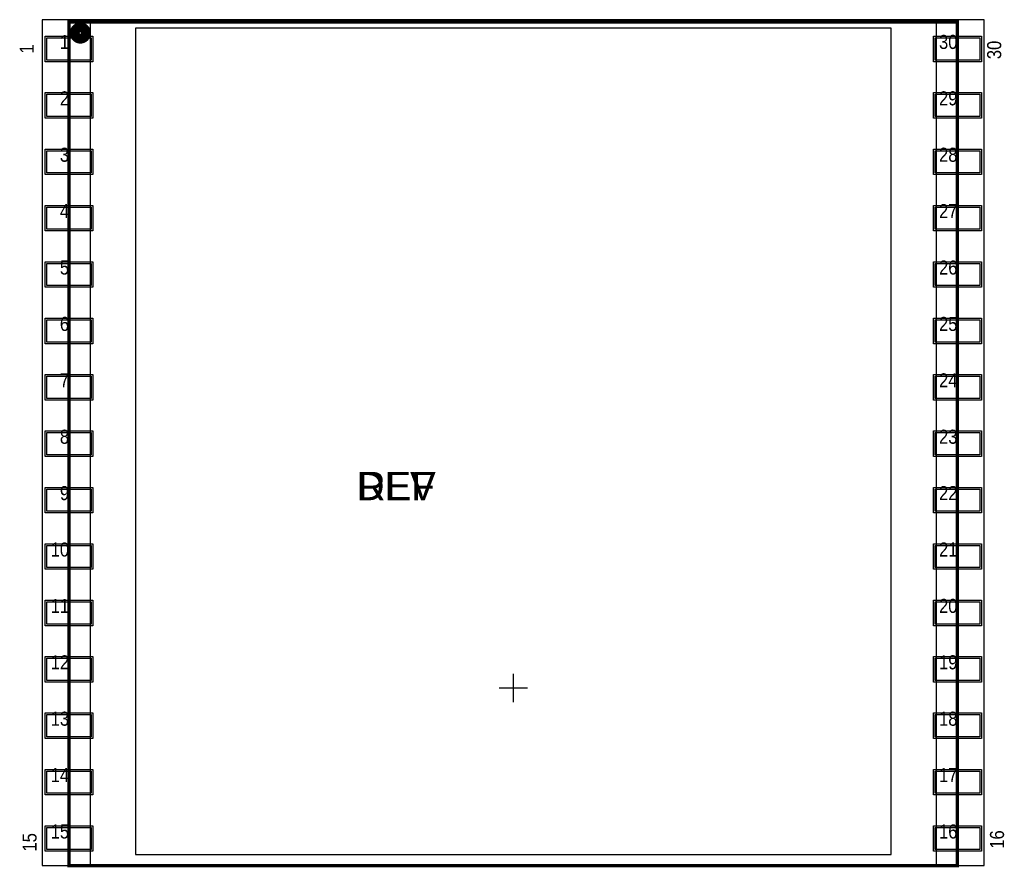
# Model space of a CAD drawing. Extents: x -22.2 to 22.1, y -8.1 to 30.1.
import ezdxf
from ezdxf.enums import TextEntityAlignment as Align

# ---------------------------------------------------------------- set-up
doc = ezdxf.new("R2010")
doc.units = 0
for name, color, linetype in [('BG_OUTLINE', 25, 'CONTINUOUS'), ('DF_DRAWING_ORIGIN', 43, 'CONTINUOUS'), ('DT_SILKSCREEN_TOP', 40, 'CONTINUOUS'), ('PG_ASSEMBLY_TOP', 105, 'CONTINUOUS'), ('PG_PIN_NUMBER', 101, 'CONTINUOUS'), ('PG_PLACE_BOUND_TOP', 103, 'CONTINUOUS'), ('PG_SILKSCREEN_TOP', 99, 'CONTINUOUS'), ('PIN_PASTEMASK_TOP', 117, 'CONTINUOUS'), ('PIN_SOLDERMASK_TOP', 119, 'CONTINUOUS'), ('PIN_TOP', 110, 'CONTINUOUS'), ('PKO_ALL', 109, 'CONTINUOUS'), ('RD_ASSEMBLY_TOP', 128, 'CONTINUOUS'), ('RD_SILKSCREEN_TOP', 126, 'CONTINUOUS'), ('RKO_TOP', 130, 'CONTINUOUS')]:
    doc.layers.add(name, color=color, linetype=linetype)

# ---------------------------------------------------------------- blocks, each defined once
blk = doc.blocks.new('FIGURE_CROSS')
for points in [[(0, 0.5), (0, -0.5)], [(-0.5, 0), (0.5, 0)]]:
    blk.add_lwpolyline(points)

msp = doc.modelspace()

# ---------------------------------------------------------------- linework, layer by layer
at = {"layer": 'BG_OUTLINE'}
msp.add_lwpolyline([(-17.018, -7.493), (17.018, -7.493), (17.018, 29.718), (-17.018, 29.718)], close=True, dxfattribs=at)
at = {"layer": 'PG_ASSEMBLY_TOP', "const_width": 0.1524}
msp.add_lwpolyline([(-19.99996, -7.999984), (19.99996, -7.999984), (19.99996, 29.99994), (-19.99996, 29.99994)], close=True, dxfattribs=at)
at = {"layer": 'PG_PLACE_BOUND_TOP'}
msp.add_lwpolyline([(20.029932, -8.001), (-20.00377, -8.001), (-20.00377, 30.057852), (20.029932, 30.057852)], close=True, dxfattribs=at)
at = {"layer": 'PG_SILKSCREEN_TOP', "const_width": 0.1524}
msp.add_lwpolyline([(-19.99996, -7.999984), (19.99996, -7.999984), (19.99996, 29.99994), (-19.99996, 29.99994)], close=True, dxfattribs=at)
for points in [[(-19.09191, 29.499052, 1), (-19.89453, 29.498912, 1)], [(-19.24177, 29.499052, 1), (-19.74467, 29.498912, 1)], [(-19.34337, 29.499052, 1), (-19.64307, 29.498912, 1)], [(-19.442684, 29.499052, 1), (-19.543756, 29.498912, 1)]]:
    msp.add_lwpolyline(points, format="xyb", close=True, dxfattribs=at)
at = {"layer": 'PIN_PASTEMASK_TOP'}
for points in [[(-18.999962, 28.279979), (-20.999958, 28.279979), (-20.999958, 29.279977), (-18.999962, 29.279977)], [(20.999958, 28.279979), (18.999962, 28.279979), (18.999962, 29.279977), (20.999958, 29.279977)], [(-18.999962, 25.739979), (-20.999958, 25.739979), (-20.999958, 26.739977), (-18.999962, 26.739977)], [(20.999958, 25.739979), (18.999962, 25.739979), (18.999962, 26.739977), (20.999958, 26.739977)], [(-18.999962, 23.199979), (-20.999958, 23.199979), (-20.999958, 24.199977), (-18.999962, 24.199977)], [(20.999958, 23.199979), (18.999962, 23.199979), (18.999962, 24.199977), (20.999958, 24.199977)], [(-18.999962, 20.659979), (-20.999958, 20.659979), (-20.999958, 21.659977), (-18.999962, 21.659977)], [(20.999958, 20.659979), (18.999962, 20.659979), (18.999962, 21.659977), (20.999958, 21.659977)], [(-18.999962, 18.119979), (-20.999958, 18.119979), (-20.999958, 19.119977), (-18.999962, 19.119977)], [(20.999958, 18.119979), (18.999962, 18.119979), (18.999962, 19.119977), (20.999958, 19.119977)], [(-18.999962, 15.579979), (-20.999958, 15.579979), (-20.999958, 16.579977), (-18.999962, 16.579977)], [(20.999958, 15.579979), (18.999962, 15.579979), (18.999962, 16.579977), (20.999958, 16.579977)], [(-18.999962, 13.039979), (-20.999958, 13.039979), (-20.999958, 14.039977), (-18.999962, 14.039977)], [(20.999958, 13.039979), (18.999962, 13.039979), (18.999962, 14.039977), (20.999958, 14.039977)], [(-18.999962, 10.499979), (-20.999958, 10.499979), (-20.999958, 11.499977), (-18.999962, 11.499977)], [(20.999958, 10.499979), (18.999962, 10.499979), (18.999962, 11.499977), (20.999958, 11.499977)], [(-18.999962, 7.959979), (-20.999958, 7.959979), (-20.999958, 8.959977), (-18.999962, 8.959977)], [(20.999958, 7.959979), (18.999962, 7.959979), (18.999962, 8.959977), (20.999958, 8.959977)], [(-18.999962, 5.419979), (-20.999958, 5.419979), (-20.999958, 6.419977), (-18.999962, 6.419977)], [(20.999958, 5.419979), (18.999962, 5.419979), (18.999962, 6.419977), (20.999958, 6.419977)], [(-18.999962, 2.879979), (-20.999958, 2.879979), (-20.999958, 3.879977), (-18.999962, 3.879977)], [(20.999958, 2.879979), (18.999962, 2.879979), (18.999962, 3.879977), (20.999958, 3.879977)], [(-18.999962, 0.339979), (-20.999958, 0.339979), (-20.999958, 1.339977), (-18.999962, 1.339977)], [(20.999958, 0.339979), (18.999962, 0.339979), (18.999962, 1.339977), (20.999958, 1.339977)], [(-18.999962, -2.200021), (-20.999958, -2.200021), (-20.999958, -1.200023), (-18.999962, -1.200023)], [(20.999958, -2.200021), (18.999962, -2.200021), (18.999962, -1.200023), (20.999958, -1.200023)], [(-18.999962, -4.740021), (-20.999958, -4.740021), (-20.999958, -3.740023), (-18.999962, -3.740023)], [(20.999958, -4.740021), (18.999962, -4.740021), (18.999962, -3.740023), (20.999958, -3.740023)], [(-18.999962, -7.280021), (-20.999958, -7.280021), (-20.999958, -6.280023), (-18.999962, -6.280023)], [(20.999958, -7.280021), (18.999962, -7.280021), (18.999962, -6.280023), (20.999958, -6.280023)]]:
    msp.add_lwpolyline(points, close=True, dxfattribs=at)
at = {"layer": 'PIN_SOLDERMASK_TOP'}
for points in [[(-18.924905, 28.204922), (-21.075015, 28.204922), (-21.075015, 29.355034), (-18.924905, 29.355034)], [(21.075015, 28.204922), (18.924905, 28.204922), (18.924905, 29.355034), (21.075015, 29.355034)], [(-18.924905, 25.664922), (-21.075015, 25.664922), (-21.075015, 26.815034), (-18.924905, 26.815034)], [(21.075015, 25.664922), (18.924905, 25.664922), (18.924905, 26.815034), (21.075015, 26.815034)], [(-18.924905, 23.124922), (-21.075015, 23.124922), (-21.075015, 24.275034), (-18.924905, 24.275034)], [(21.075015, 23.124922), (18.924905, 23.124922), (18.924905, 24.275034), (21.075015, 24.275034)], [(-18.924905, 20.584922), (-21.075015, 20.584922), (-21.075015, 21.735034), (-18.924905, 21.735034)], [(21.075015, 20.584922), (18.924905, 20.584922), (18.924905, 21.735034), (21.075015, 21.735034)], [(-18.924905, 18.044922), (-21.075015, 18.044922), (-21.075015, 19.195034), (-18.924905, 19.195034)], [(21.075015, 18.044922), (18.924905, 18.044922), (18.924905, 19.195034), (21.075015, 19.195034)], [(-18.924905, 15.504922), (-21.075015, 15.504922), (-21.075015, 16.655034), (-18.924905, 16.655034)], [(21.075015, 15.504922), (18.924905, 15.504922), (18.924905, 16.655034), (21.075015, 16.655034)], [(-18.924905, 12.964922), (-21.075015, 12.964922), (-21.075015, 14.115034), (-18.924905, 14.115034)], [(21.075015, 12.964922), (18.924905, 12.964922), (18.924905, 14.115034), (21.075015, 14.115034)], [(-18.924905, 10.424922), (-21.075015, 10.424922), (-21.075015, 11.575034), (-18.924905, 11.575034)], [(21.075015, 10.424922), (18.924905, 10.424922), (18.924905, 11.575034), (21.075015, 11.575034)], [(-18.924905, 7.884922), (-21.075015, 7.884922), (-21.075015, 9.035034), (-18.924905, 9.035034)], [(21.075015, 7.884922), (18.924905, 7.884922), (18.924905, 9.035034), (21.075015, 9.035034)], [(-18.924905, 5.344922), (-21.075015, 5.344922), (-21.075015, 6.495034), (-18.924905, 6.495034)], [(21.075015, 5.344922), (18.924905, 5.344922), (18.924905, 6.495034), (21.075015, 6.495034)], [(-18.924905, 2.804922), (-21.075015, 2.804922), (-21.075015, 3.955034), (-18.924905, 3.955034)], [(21.075015, 2.804922), (18.924905, 2.804922), (18.924905, 3.955034), (21.075015, 3.955034)], [(-18.924905, 0.264922), (-21.075015, 0.264922), (-21.075015, 1.415034), (-18.924905, 1.415034)], [(21.075015, 0.264922), (18.924905, 0.264922), (18.924905, 1.415034), (21.075015, 1.415034)], [(-18.924905, -2.275078), (-21.075015, -2.275078), (-21.075015, -1.124966), (-18.924905, -1.124966)], [(21.075015, -2.275078), (18.924905, -2.275078), (18.924905, -1.124966), (21.075015, -1.124966)], [(-18.924905, -4.815078), (-21.075015, -4.815078), (-21.075015, -3.664966), (-18.924905, -3.664966)], [(21.075015, -4.815078), (18.924905, -4.815078), (18.924905, -3.664966), (21.075015, -3.664966)], [(-18.924905, -7.355078), (-21.075015, -7.355078), (-21.075015, -6.204966), (-18.924905, -6.204966)], [(21.075015, -7.355078), (18.924905, -7.355078), (18.924905, -6.204966), (21.075015, -6.204966)]]:
    msp.add_lwpolyline(points, close=True, dxfattribs=at)
at = {"layer": 'PIN_TOP'}
for points in [[(-18.999962, 28.279979), (-20.999958, 28.279979), (-20.999958, 29.279977), (-18.999962, 29.279977)], [(20.999958, 28.279979), (18.999962, 28.279979), (18.999962, 29.279977), (20.999958, 29.279977)], [(-18.999962, 25.739979), (-20.999958, 25.739979), (-20.999958, 26.739977), (-18.999962, 26.739977)], [(20.999958, 25.739979), (18.999962, 25.739979), (18.999962, 26.739977), (20.999958, 26.739977)], [(-18.999962, 23.199979), (-20.999958, 23.199979), (-20.999958, 24.199977), (-18.999962, 24.199977)], [(20.999958, 23.199979), (18.999962, 23.199979), (18.999962, 24.199977), (20.999958, 24.199977)], [(-18.999962, 20.659979), (-20.999958, 20.659979), (-20.999958, 21.659977), (-18.999962, 21.659977)], [(20.999958, 20.659979), (18.999962, 20.659979), (18.999962, 21.659977), (20.999958, 21.659977)], [(-18.999962, 18.119979), (-20.999958, 18.119979), (-20.999958, 19.119977), (-18.999962, 19.119977)], [(20.999958, 18.119979), (18.999962, 18.119979), (18.999962, 19.119977), (20.999958, 19.119977)], [(-18.999962, 15.579979), (-20.999958, 15.579979), (-20.999958, 16.579977), (-18.999962, 16.579977)], [(20.999958, 15.579979), (18.999962, 15.579979), (18.999962, 16.579977), (20.999958, 16.579977)], [(-18.999962, 13.039979), (-20.999958, 13.039979), (-20.999958, 14.039977), (-18.999962, 14.039977)], [(20.999958, 13.039979), (18.999962, 13.039979), (18.999962, 14.039977), (20.999958, 14.039977)], [(-18.999962, 10.499979), (-20.999958, 10.499979), (-20.999958, 11.499977), (-18.999962, 11.499977)], [(20.999958, 10.499979), (18.999962, 10.499979), (18.999962, 11.499977), (20.999958, 11.499977)], [(-18.999962, 7.959979), (-20.999958, 7.959979), (-20.999958, 8.959977), (-18.999962, 8.959977)], [(20.999958, 7.959979), (18.999962, 7.959979), (18.999962, 8.959977), (20.999958, 8.959977)], [(-18.999962, 5.419979), (-20.999958, 5.419979), (-20.999958, 6.419977), (-18.999962, 6.419977)], [(20.999958, 5.419979), (18.999962, 5.419979), (18.999962, 6.419977), (20.999958, 6.419977)], [(-18.999962, 2.879979), (-20.999958, 2.879979), (-20.999958, 3.879977), (-18.999962, 3.879977)], [(20.999958, 2.879979), (18.999962, 2.879979), (18.999962, 3.879977), (20.999958, 3.879977)], [(-18.999962, 0.339979), (-20.999958, 0.339979), (-20.999958, 1.339977), (-18.999962, 1.339977)], [(20.999958, 0.339979), (18.999962, 0.339979), (18.999962, 1.339977), (20.999958, 1.339977)], [(-18.999962, -2.200021), (-20.999958, -2.200021), (-20.999958, -1.200023), (-18.999962, -1.200023)], [(20.999958, -2.200021), (18.999962, -2.200021), (18.999962, -1.200023), (20.999958, -1.200023)], [(-18.999962, -4.740021), (-20.999958, -4.740021), (-20.999958, -3.740023), (-18.999962, -3.740023)], [(20.999958, -4.740021), (18.999962, -4.740021), (18.999962, -3.740023), (20.999958, -3.740023)], [(-18.999962, -7.280021), (-20.999958, -7.280021), (-20.999958, -6.280023), (-18.999962, -6.280023)], [(20.999958, -7.280021), (18.999962, -7.280021), (18.999962, -6.280023), (20.999958, -6.280023)]]:
    msp.add_lwpolyline(points, close=True, dxfattribs=at)
at = {"layer": 'PKO_ALL'}
msp.add_lwpolyline([(-21.209, 30.099), (-21.209, -8.001), (21.209, -8.001), (21.209, 30.099)], close=True, dxfattribs=at)
at = {"layer": 'RKO_TOP'}
msp.add_lwpolyline([(-19.05, 30.099), (-19.05, -8.001), (19.05, -8.001), (19.05, 30.099)], close=True, dxfattribs=at)

# ---------------------------------------------------------------- block references
at = {"layer": 'DF_DRAWING_ORIGIN', "xscale": 1.27, "yscale": 1.27}
msp.add_blockref('FIGURE_CROSS', (0, 0), dxfattribs=at)

# ---------------------------------------------------------------- texts
at = {"layer": 'DT_SILKSCREEN_TOP', "width": 1.0196}
msp.add_text('DEV', height=1.27, dxfattribs=at).set_placement((-5.27177, 8.455914), align=Align.CENTER)
at = {"layer": 'PG_PIN_NUMBER', "width": 0.8784}
for s, p in [('1', (-19.99996, 28.779978)), ('30', (19.99996, 28.779978)), ('2', (-19.99996, 26.239978)), ('29', (19.99996, 26.239978)), ('3', (-19.99996, 23.699978)), ('28', (19.99996, 23.699978)), ('4', (-19.99996, 21.159978)), ('27', (19.99996, 21.159978)), ('5', (-19.99996, 18.619978)), ('26', (19.99996, 18.619978)), ('6', (-19.99996, 16.079978)), ('25', (19.99996, 16.079978)), ('7', (-19.99996, 13.539978)), ('24', (19.99996, 13.539978)), ('8', (-19.99996, 10.999978)), ('23', (19.99996, 10.999978)), ('9', (-19.99996, 8.459978)), ('22', (19.99996, 8.459978)), ('10', (-19.99996, 5.919978)), ('21', (19.99996, 5.919978)), ('11', (-19.99996, 3.379978)), ('20', (19.99996, 3.379978)), ('12', (-19.99996, 0.839978)), ('19', (19.99996, 0.839978)), ('13', (-19.99996, -1.700022)), ('18', (19.99996, -1.700022)), ('14', (-19.99996, -4.240022)), ('17', (19.99996, -4.240022)), ('15', (-19.99996, -6.780022)), ('16', (19.99996, -6.780022))]:
    msp.add_text(s, height=0.635, dxfattribs=at).set_placement(p, align=Align.RIGHT)
at = {"layer": 'PG_SILKSCREEN_TOP', "width": 0.8784}
for s, p in [('1', (-21.59, 28.575)), ('30', (21.971, 28.321)), ('15', (-21.463, -7.366)), ('16', (22.098, -7.239))]:
    msp.add_text(s, height=0.635, rotation=90, dxfattribs=at).set_placement(p)
at = {"layer": 'RD_ASSEMBLY_TOP', "width": 1.0196}
msp.add_text('REF', height=1.27, dxfattribs=at).set_placement((-5.27177, 8.455914), align=Align.CENTER)
at = {"layer": 'RD_SILKSCREEN_TOP', "width": 1.0196}
msp.add_text('REF', height=1.27, dxfattribs=at).set_placement((-5.27177, 8.455914), align=Align.CENTER)

doc.saveas('drawing.dxf')
